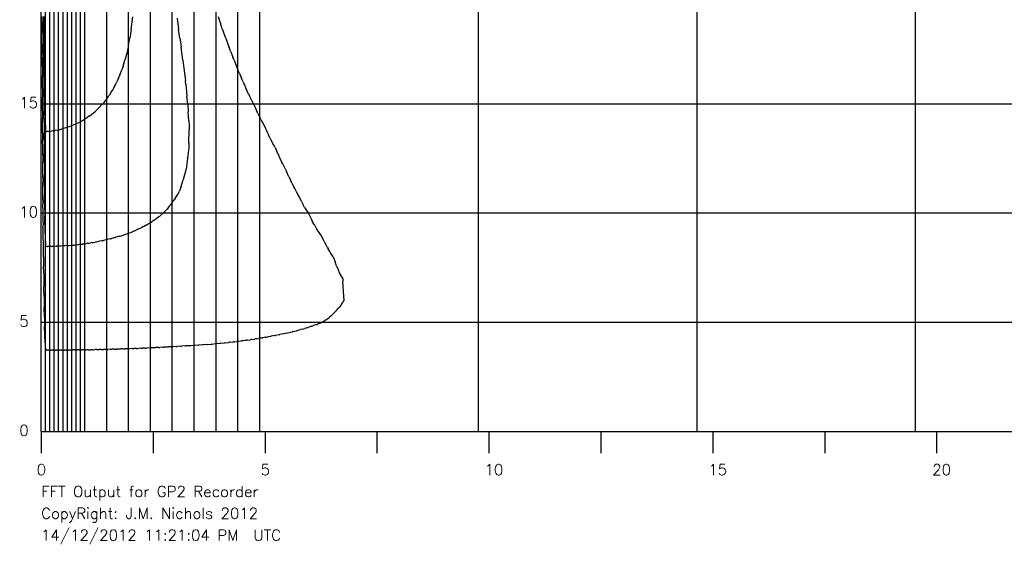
# Model space of a CAD drawing. Extents: x 75 to 616, y 74 to 368.
# Tile 1 of 5: x 95 to 320, y 74 to 194. Entities that reach past the tile are written whole.
import ezdxf

# ---------------------------------------------------------------- set-up
doc = ezdxf.new("R2010")
doc.units = 0
doc.header["$MEASUREMENT"] = 0
for name, color, linetype in [('Border', 7, 'Continuous'), ('Contour-01', 7, 'Continuous'), ('Contour-02', 7, 'Continuous'), ('Contour-03', 7, 'Continuous'), ('LSDGN', 7, 'Continuous'), ('Maximum Z Line', 7, 'Continuous')]:
    doc.layers.add(name, color=color, linetype=linetype)
doc.styles.add('CONREC', font='complex.shx')

msp = doc.modelspace()

# ---------------------------------------------------------------- linework, layer by layer
at = {"layer": 'Border', "color": 84}
for p, q in [((100, 100), (100, 350)), ((101, 100), (101, 350)), ((102, 100), (102, 350)), ((103, 100), (103, 350)), ((104, 100), (104, 350)), ((105, 100), (105, 350)), ((105, 100), (105, 350)), ((106, 100), (106, 350)), ((107, 100), (107, 350)), ((108, 100), (108, 350)), ((109, 100), (109, 350)), ((110, 100), (110, 350)), ((110, 100), (110, 350)), ((115, 100), (115, 350)), ((120, 100), (120, 350)), ((125, 100), (125, 350)), ((130, 100), (130, 350)), ((135, 100), (135, 350)), ((140, 100), (140, 350)), ((145, 100), (145, 350)), ((150, 100), (150, 350)), ((150, 100), (150, 350)), ((200, 100), (200, 350)), ((250, 100), (250, 350)), ((300, 100), (300, 350)), ((100, 190), (100, 195)), ((100, 185), (100, 190)), ((100, 180), (100, 185)), ((100, 175), (100, 180)), ((100, 175), (612, 175)), ((100, 170), (100, 175)), ((100, 165), (100, 170)), ((100, 160), (100, 165)), ((100, 155), (100, 160)), ((100, 150), (100, 155)), ((100, 150), (612, 150)), ((100, 145), (100, 150)), ((100, 140), (100, 145)), ((100, 135), (100, 140)), ((100, 130), (100, 135)), ((100, 125), (100, 130)), ((100, 125), (612, 125)), ((100, 120), (100, 125)), ((100, 115), (100, 120)), ((100, 110), (100, 115)), ((100, 105), (100, 110)), ((100, 100), (100, 105)), ((100, 100), (612, 100)), ((100, 100), (100, 95)), ((125.6, 100), (125.6, 95)), ((151.2, 100), (151.2, 95)), ((176.8, 100), (176.8, 95)), ((202.4, 100), (202.4, 95)), ((228, 100), (228, 95)), ((253.6, 100), (253.6, 95)), ((279.2, 100), (279.2, 95)), ((304.8, 100), (304.8, 95))]:
    msp.add_line(p, q, dxfattribs=at)
at = {"layer": 'Contour-01', "color": 44}
for p, q in [((100.25, 193.73), (100.25, 195)), ((100.25, 193.73), (100.25, 191.27)), ((140.48, 195), (140.8, 194)), ((140.8, 194), (141, 193.41)), ((141.43, 192.17), (141, 193.41)), ((141.43, 192.17), (141.72, 191.38)), ((100.26, 190), (100.25, 191.27)), ((100.27, 188.66), (100.26, 190)), ((142, 190.62), (141.72, 191.38)), ((142.08, 190.4), (142, 190.62)), ((142.24, 190), (142.08, 190.4)), ((142.24, 190), (142.72, 188.61)), ((100.27, 188.66), (100.27, 186.34)), ((142.72, 188.61), (143, 187.87)), ((143.38, 186.88), (143, 187.87)), ((100.28, 185), (100.27, 186.34)), ((100.28, 183.59), (100.28, 185)), ((143.38, 186.88), (143.87, 185.65)), ((144, 185.32), (143.87, 185.65)), ((144.04, 185.21), (144, 185.32)), ((144.13, 185), (144.04, 185.21)), ((144.13, 185), (144.7, 183.52)), ((100.28, 183.59), (100.28, 181.41)), ((144.7, 183.52), (145, 182.8)), ((145.38, 181.89), (145, 182.8)), ((100.29, 180), (100.28, 181.41)), ((145.38, 181.89), (145.82, 180.88)), ((146, 180.47), (145.82, 180.88)), ((146.07, 180.33), (146, 180.47)), ((146.22, 180), (146.07, 180.33)), ((100.3, 178.5), (100.29, 180)), ((100.3, 178.5), (100.3, 176.5)), ((146.22, 180), (146.75, 178.74)), ((146.75, 178.74), (147, 178.18)), ((147.44, 177.21), (147, 178.18)), ((100.31, 175), (100.3, 176.5)), ((147.44, 177.21), (147.64, 176.82)), ((148, 176.05), (147.64, 176.82)), ((148.15, 175.74), (148, 176.05)), ((148.53, 175), (148.15, 175.74)), ((100.32, 173.41), (100.31, 175)), ((100.32, 173.41), (100.32, 171.59)), ((148.53, 175), (148.85, 174.27)), ((148.85, 174.27), (149, 173.96)), ((149, 173.96), (149.35, 173.23)), ((100.33, 170), (100.32, 171.59)), ((149.56, 172.79), (149.35, 173.23)), ((149.56, 172.79), (150, 171.91)), ((150.27, 171.37), (150, 171.91)), ((150.27, 171.37), (150.99, 170.05)), ((100.34, 168.31), (100.33, 170)), ((151, 170.03), (150.99, 170.05)), ((151, 170.02), (151, 170.03)), ((151.02, 170), (151, 170.02)), ((151.02, 170), (151.7, 168.5)), ((100.34, 168.31), (100.34, 166.69)), ((100.35, 165), (100.34, 166.69)), ((151.7, 168.5), (152, 167.89)), ((152.41, 167.05), (152, 167.89)), ((152.41, 167.05), (152.7, 166.51)), ((100.36, 163.2), (100.35, 165)), ((153, 165.92), (152.7, 166.51)), ((153.13, 165.66), (153, 165.92)), ((153.5, 165), (153.13, 165.66)), ((153.5, 165), (153.84, 164.2)), ((100.36, 163.2), (100.36, 161.8)), ((153.84, 164.2), (154, 163.85)), ((154, 163.85), (154.41, 162.97)), ((154.54, 162.68), (154.41, 162.97)), ((154.54, 162.68), (155, 161.72)), ((100.37, 160), (100.36, 161.8)), ((100.38, 158.09), (100.37, 160)), ((155.24, 161.22), (155, 161.72)), ((155.88, 160), (155.24, 161.22)), ((155.88, 160), (155.96, 159.81)), ((100.38, 158.09), (100.38, 156.91)), ((155.96, 159.81), (156, 159.72)), ((156, 159.72), (156.1, 159.51)), ((156.65, 158.27), (156.1, 159.51)), ((156.65, 158.27), (157, 157.55)), ((100.4, 155), (100.38, 156.91)), ((157.36, 156.81), (157, 157.55)), ((157.36, 156.81), (157.8, 155.99)), ((158, 155.6), (157.8, 155.99)), ((158.09, 155.43), (158, 155.6)), ((158.33, 155), (158.09, 155.43)), ((100.41, 152.94), (100.4, 155)), ((158.33, 155), (158.8, 154)), ((158.8, 154), (159, 153.61)), ((159, 153.61), (159.45, 152.75)), ((100.41, 152.94), (100.41, 152.06)), ((100.43, 150), (100.41, 152.06)), ((159.52, 152.61), (159.45, 152.75)), ((159.52, 152.61), (160, 151.74)), ((160.26, 151.28), (160, 151.74)), ((160.26, 151.28), (160.98, 150.12)), ((100.45, 147.75), (100.43, 150)), ((161, 150.08), (160.98, 150.12)), ((161.01, 150.06), (161, 150.08)), ((161.05, 150), (161.01, 150.06)), ((161.05, 150), (161.73, 148.64)), ((161.73, 148.64), (162, 148.15)), ((100.45, 147.75), (100.45, 147.25)), ((100.47, 145), (100.45, 147.25)), ((162.47, 147.33), (162, 148.15)), ((162.47, 147.33), (162.56, 147.18)), ((163, 146.46), (162.56, 147.18)), ((163.22, 146.1), (163, 146.46)), ((100.5, 142.51), (100.47, 145)), ((163.98, 145), (163.22, 146.1)), ((163.98, 145), (163.99, 144.97)), ((163.99, 144.97), (164, 144.96)), ((164, 144.96), (164.01, 144.93)), ((164.7, 143.48), (164.01, 144.93)), ((100.5, 142.51), (100.5, 142.49)), ((100.53, 140), (100.5, 142.49)), ((164.7, 143.48), (165, 142.92)), ((165.43, 142.14), (165, 142.92)), ((165.43, 142.14), (165.64, 141.81)), ((100.53, 140), (100.55, 137.75)), ((166, 141.2), (165.64, 141.81)), ((166.18, 140.9), (166, 141.2)), ((166.8, 140), (166.18, 140.9)), ((166.8, 140), (166.92, 139.62)), ((166.92, 139.62), (167, 139.42)), ((100.56, 137.18), (100.55, 137.75)), ((167, 139.42), (167.24, 138.79)), ((167.57, 137.87), (167.24, 138.79)), ((167.57, 137.87), (168, 136.91)), ((100.56, 137.18), (100.59, 135)), ((168.26, 136.31), (168, 136.91)), ((168.97, 135), (168.26, 136.31)), ((100.59, 135), (100.62, 133.08)), ((100.65, 131.75), (100.62, 133.08)), ((168.97, 135), (168.97, 134.84)), ((168.97, 134.84), (169, 134.29)), ((169.19, 130.95), (169, 134.29)), ((100.65, 131.75), (100.68, 130)), ((169.29, 130), (169.19, 130.95)), ((100.68, 130), (100.7, 128.48)), ((100.77, 126.16), (100.7, 128.48)), ((168, 128.22), (168.29, 128.55)), ((168.88, 129.4), (168.29, 128.55)), ((168.88, 129.4), (169, 129.56)), ((169, 129.56), (169.07, 129.65)), ((169.07, 129.65), (169.29, 130)), ((100.77, 126.16), (100.79, 125)), ((166, 126.2), (165.8, 126.01)), ((166.3, 126.48), (166, 126.2)), ((166.3, 126.48), (166.65, 126.76)), ((167, 127.12), (166.65, 126.76)), ((167, 127.12), (167.48, 127.61)), ((167.54, 127.7), (167.48, 127.61)), ((167.54, 127.7), (168, 128.22)), ((100.79, 125), (100.8, 124.02)), ((100.94, 120.31), (100.8, 124.02)), ((161, 123.8), (161.23, 123.87)), ((161.81, 124.07), (161.23, 123.87)), ((161.81, 124.07), (162, 124.13)), ((162, 124.13), (162.17, 124.17)), ((162.89, 124.44), (162.17, 124.17)), ((162.89, 124.44), (163, 124.47)), ((163, 124.47), (163.1, 124.5)), ((163.97, 124.83), (163.1, 124.5)), ((163.97, 124.83), (164, 124.85)), ((164, 124.85), (164.03, 124.85)), ((164.03, 124.85), (164.39, 125)), ((164.93, 125.36), (164.39, 125)), ((165, 125.42), (164.93, 125.36)), ((165.1, 125.51), (165, 125.42)), ((165.1, 125.51), (165.8, 126.01)), ((151.31, 121.56), (151.68, 121.61)), ((152, 121.67), (151.68, 121.61)), ((152.35, 121.74), (152, 121.67)), ((152.35, 121.74), (152.64, 121.78)), ((153, 121.86), (152.64, 121.78)), ((153.39, 121.93), (153, 121.86)), ((153.39, 121.93), (153.61, 121.97)), ((154, 122.05), (153.61, 121.97)), ((154.43, 122.14), (154, 122.05)), ((154.43, 122.14), (154.57, 122.16)), ((155, 122.26), (154.57, 122.16)), ((155.47, 122.36), (155, 122.26)), ((155.47, 122.36), (155.53, 122.37)), ((156, 122.48), (155.53, 122.37)), ((156, 122.48), (156.48, 122.59)), ((156.52, 122.6), (156.48, 122.59)), ((156.52, 122.6), (157, 122.71)), ((157, 122.71), (157.44, 122.81)), ((157.57, 122.85), (157.44, 122.81)), ((157.57, 122.85), (158, 122.96)), ((158, 122.96), (158.39, 123.05)), ((158.63, 123.13), (158.39, 123.05)), ((158.63, 123.13), (159, 123.22)), ((159, 123.22), (159.34, 123.31)), ((159.68, 123.42), (159.34, 123.31)), ((159.68, 123.42), (160, 123.5)), ((160, 123.5), (160.28, 123.58)), ((160.75, 123.73), (160.28, 123.58)), ((160.75, 123.73), (161, 123.8)), ((100.94, 120.31), (100.94, 120)), ((100.94, 120), (100.95, 119.75)), ((100.95, 119.75), (101, 118.6)), ((129.88, 119.38), (129.13, 119.33)), ((129.88, 119.38), (130, 119.38)), ((130, 119.38), (130.12, 119.39)), ((130.89, 119.44), (130.12, 119.39)), ((130.89, 119.44), (131, 119.44)), ((131, 119.44), (131.11, 119.45)), ((131.9, 119.5), (131.11, 119.45)), ((131.9, 119.5), (132, 119.5)), ((132, 119.5), (132.1, 119.51)), ((132.91, 119.56), (132.1, 119.51)), ((132.91, 119.56), (133, 119.56)), ((133, 119.56), (133.09, 119.57)), ((133.93, 119.63), (133.09, 119.57)), ((133.93, 119.63), (134, 119.63)), ((134, 119.63), (134.07, 119.63)), ((134.94, 119.7), (134.07, 119.63)), ((134.94, 119.7), (135, 119.7)), ((135, 119.7), (135.06, 119.7)), ((135.95, 119.77), (135.06, 119.7)), ((135.95, 119.77), (136, 119.77)), ((136, 119.77), (136.05, 119.77)), ((136.97, 119.85), (136.05, 119.77)), ((136.97, 119.85), (137, 119.85)), ((137, 119.85), (137.03, 119.85)), ((137.98, 119.92), (137.03, 119.85)), ((137.98, 119.92), (138, 119.93)), ((138, 119.93), (138.01, 119.93)), ((138.01, 119.93), (138.93, 120)), ((139, 120.01), (138.93, 120)), ((139, 120.01), (139.98, 120.1)), ((139, 120.01), (139, 120.01)), ((139, 120.01), (139, 120.01)), ((140, 120.1), (139.98, 120.1)), ((140.02, 120.1), (140, 120.1)), ((140.02, 120.1), (140.96, 120.19)), ((141, 120.2), (140.96, 120.19)), ((141.04, 120.2), (141, 120.2)), ((141.04, 120.2), (141.94, 120.29)), ((142, 120.3), (141.94, 120.29)), ((142.06, 120.31), (142, 120.3)), ((142.06, 120.31), (142.92, 120.39)), ((143, 120.4), (142.92, 120.39)), ((143.08, 120.42), (143, 120.4)), ((143.08, 120.42), (143.9, 120.5)), ((144, 120.52), (143.9, 120.5)), ((144.11, 120.53), (144, 120.52)), ((144.11, 120.53), (144.88, 120.62)), ((145, 120.64), (144.88, 120.62)), ((145.13, 120.66), (145, 120.64)), ((145.13, 120.66), (145.85, 120.74)), ((146, 120.76), (145.85, 120.74)), ((146.16, 120.79), (146, 120.76)), ((146.16, 120.79), (146.83, 120.87)), ((147, 120.89), (146.83, 120.87)), ((147.18, 120.92), (147, 120.89)), ((147.18, 120.92), (147.8, 121)), ((148, 121.03), (147.8, 121)), ((148.21, 121.07), (148, 121.03)), ((148.21, 121.07), (148.77, 121.14)), ((149, 121.18), (148.77, 121.14)), ((149.24, 121.22), (149, 121.18)), ((149.24, 121.22), (149.74, 121.29)), ((150, 121.34), (149.74, 121.29)), ((150.28, 121.39), (150, 121.34)), ((150.28, 121.39), (150.71, 121.45)), ((151, 121.5), (150.71, 121.45)), ((151.31, 121.56), (151, 121.5)), ((101, 118.6), (101.28, 118.6)), ((101.72, 118.6), (101.28, 118.6)), ((101.72, 118.6), (102, 118.6)), ((102, 118.6), (102.28, 118.6)), ((102.72, 118.6), (102.28, 118.6)), ((102.72, 118.6), (103, 118.6)), ((103, 118.6), (103.28, 118.6)), ((103.72, 118.61), (103.28, 118.6)), ((103.72, 118.61), (104, 118.61)), ((104, 118.61), (104.28, 118.61)), ((104.72, 118.61), (104.28, 118.61)), ((104.72, 118.61), (105, 118.62)), ((105, 118.62), (105.28, 118.62)), ((105.72, 118.62), (105.28, 118.62)), ((105.72, 118.62), (106, 118.63)), ((106, 118.63), (106.27, 118.63)), ((106.73, 118.63), (106.27, 118.63)), ((106.73, 118.63), (107, 118.64)), ((107, 118.64), (107.27, 118.64)), ((107.73, 118.64), (107.27, 118.64)), ((107.73, 118.64), (108, 118.65)), ((108, 118.65), (108.27, 118.65)), ((108.73, 118.66), (108.27, 118.65)), ((108.73, 118.66), (109, 118.66)), ((109, 118.66), (109.27, 118.67)), ((109.73, 118.67), (109.27, 118.67)), ((109.73, 118.67), (110, 118.68)), ((110, 118.68), (110.26, 118.68)), ((110.74, 118.69), (110.26, 118.68)), ((110.74, 118.69), (111, 118.69)), ((111, 118.69), (111.26, 118.7)), ((111.74, 118.71), (111.26, 118.7)), ((111.74, 118.71), (112, 118.71)), ((112, 118.71), (112.26, 118.72)), ((112.75, 118.73), (112.26, 118.72)), ((112.75, 118.73), (113, 118.73)), ((113, 118.73), (113.25, 118.74)), ((113.75, 118.75), (113.25, 118.74)), ((113.75, 118.75), (114, 118.76)), ((114, 118.76), (114.25, 118.76)), ((114.76, 118.78), (114.25, 118.76)), ((114.76, 118.78), (115, 118.78)), ((115, 118.78), (115.24, 118.79)), ((115.76, 118.8), (115.24, 118.79)), ((115.76, 118.8), (116, 118.81)), ((116, 118.81), (116.24, 118.81)), ((116.77, 118.83), (116.24, 118.81)), ((116.77, 118.83), (117, 118.84)), ((117, 118.84), (117.23, 118.84)), ((117.77, 118.86), (117.23, 118.84)), ((117.77, 118.86), (118, 118.87)), ((118, 118.87), (118.23, 118.87)), ((118.78, 118.89), (118.23, 118.87)), ((118.78, 118.89), (119, 118.9)), ((119, 118.9), (119.22, 118.9)), ((119.78, 118.92), (119.22, 118.9)), ((119.78, 118.92), (120, 118.93)), ((120, 118.93), (120.21, 118.94)), ((120.79, 118.96), (120.21, 118.94)), ((120.79, 118.96), (121, 118.97)), ((121, 118.97), (121.21, 118.97)), ((121.8, 119), (121.21, 118.97)), ((121.8, 119), (122, 119)), ((122, 119), (122.2, 119.01)), ((122.81, 119.04), (122.2, 119.01)), ((122.81, 119.04), (123, 119.04)), ((123, 119.04), (123.19, 119.05)), ((123.82, 119.08), (123.19, 119.05)), ((123.82, 119.08), (124, 119.09)), ((124, 119.09), (124.18, 119.09)), ((124.82, 119.12), (124.18, 119.09)), ((124.82, 119.12), (125, 119.13)), ((125, 119.13), (125.17, 119.14)), ((125.83, 119.17), (125.17, 119.14)), ((125.83, 119.17), (126, 119.18)), ((126, 119.18), (126.16, 119.18)), ((126.84, 119.22), (126.16, 119.18)), ((126.84, 119.22), (127, 119.22)), ((127, 119.22), (127.15, 119.23)), ((127.85, 119.27), (127.15, 119.23)), ((127.85, 119.27), (128, 119.27)), ((128, 119.27), (128.14, 119.28)), ((128.86, 119.32), (128.14, 119.28)), ((128.86, 119.32), (129, 119.33)), ((129, 119.33), (129.13, 119.33))]:
    msp.add_line(p, q, dxfattribs=at)
at = {"layer": 'Contour-02', "color": 132}
for p, q in [((100.5, 195), (100.51, 192.55)), ((131.08, 194.58), (131.42, 192.1)), ((100.51, 192.45), (100.51, 192.55)), ((100.51, 192.45), (100.52, 190)), ((131.75, 190), (131.42, 192.1)), ((100.52, 190), (100.53, 187.67)), ((131.75, 190), (131.84, 189.19)), ((131.84, 189.19), (132, 187.99)), ((100.54, 187.31), (100.53, 187.67)), ((100.54, 187.31), (100.55, 185)), ((132.24, 186.2), (132, 187.99)), ((100.55, 185), (100.56, 182.81)), ((132.43, 185), (132.24, 186.2)), ((132.43, 185), (132.63, 183.14)), ((100.57, 182.15), (100.56, 182.81)), ((132.63, 183.14), (133, 180.3)), ((100.57, 182.15), (100.58, 180)), ((133.02, 180.12), (133, 180.3)), ((100.58, 180), (100.59, 177.96)), ((100.6, 176.98), (100.59, 177.96)), ((133.04, 180), (133.02, 180.12)), ((133.08, 179.59), (133.04, 180)), ((133.08, 179.59), (133.35, 176.73)), ((100.6, 176.98), (100.62, 175)), ((133.54, 175), (133.35, 176.73)), ((100.62, 175), (100.63, 173.14)), ((133.54, 175), (133.63, 173.17)), ((100.64, 171.78), (100.63, 173.14)), ((100.64, 171.78), (100.66, 170)), ((133.78, 171.12), (133.63, 173.17)), ((100.66, 170), (100.67, 168.33)), ((133.78, 171.12), (133.84, 170)), ((133.8, 165.99), (133.82, 169.11)), ((133.84, 170), (133.82, 169.11)), ((100.69, 166.56), (100.67, 168.33)), ((100.69, 166.56), (100.7, 165)), ((100.7, 165), (100.71, 163.53)), ((133.78, 165), (133.5, 162.52)), ((133.8, 165.99), (133.78, 165)), ((100.73, 161.34), (100.71, 163.53)), ((133.5, 162.49), (133.18, 160)), ((133.5, 162.49), (133.5, 162.52)), ((100.73, 161.34), (100.74, 160)), ((100.74, 160), (100.75, 158.74)), ((133.08, 159.6), (133.18, 160)), ((100.78, 156.08), (100.75, 158.74)), ((132.55, 157.77), (132.49, 157.55)), ((132.55, 157.77), (133, 159.32)), ((133, 159.32), (133.08, 159.6)), ((100.78, 156.08), (100.79, 155)), ((131.87, 155.65), (131.62, 155)), ((132, 156.03), (131.87, 155.65)), ((132, 156.03), (132.49, 157.55)), ((100.79, 155), (100.8, 154)), ((100.85, 150.74), (100.8, 154)), ((130.69, 153.47), (130.4, 152.99)), ((130.69, 153.47), (131, 153.93)), ((131, 153.93), (131.16, 154.18)), ((131.16, 154.18), (131.62, 155)), ((128, 150.02), (128.82, 150.91)), ((129, 151.13), (128.82, 150.91)), ((129.31, 151.53), (129, 151.13)), ((129.31, 151.53), (129.62, 151.9)), ((130, 152.43), (129.62, 151.9)), ((130, 152.43), (130.4, 152.99)), ((100.85, 150.74), (100.86, 150)), ((100.86, 150), (100.86, 149.32)), ((100.94, 145.29), (100.86, 149.32)), ((126, 148.48), (126.27, 148.66)), ((126.82, 149.08), (126.27, 148.66)), ((126.82, 149.08), (127, 149.2)), ((127, 149.2), (127.14, 149.3)), ((127.14, 149.3), (127.99, 150)), ((128, 150.01), (127.99, 150)), ((128, 150.02), (128, 150.01)), ((128, 150.01), (128, 150.01)), ((122.27, 146.36), (122.69, 146.54)), ((123, 146.7), (122.69, 146.54)), ((123.38, 146.91), (123, 146.7)), ((123.38, 146.91), (123.6, 147.01)), ((124, 147.24), (123.6, 147.01)), ((124, 147.24), (124.5, 147.52)), ((124.51, 147.53), (124.5, 147.52)), ((124.51, 147.53), (125, 147.83)), ((125, 147.83), (125.39, 148.07)), ((125.65, 148.26), (125.39, 148.07)), ((125.65, 148.26), (126, 148.48)), ((100.94, 145.29), (100.95, 145)), ((100.95, 145), (100.95, 144.74)), ((100.95, 144.74), (101, 142.29)), ((115.82, 144.1), (116, 144.14)), ((116, 144.14), (116.16, 144.18)), ((116.87, 144.37), (116.16, 144.18)), ((116.87, 144.37), (117, 144.4)), ((117, 144.4), (117.11, 144.43)), ((117.94, 144.68), (117.11, 144.43)), ((117.94, 144.68), (118, 144.69)), ((118, 144.69), (118.06, 144.71)), ((118.06, 144.71), (118.96, 145)), ((119, 145.01), (118.96, 145)), ((119, 145.02), (119.93, 145.35)), ((119, 145.02), (119, 145.01)), ((119, 145.01), (119, 145.01)), ((120, 145.38), (119.93, 145.35)), ((120.08, 145.41), (120, 145.38)), ((120.08, 145.41), (120.86, 145.71)), ((121, 145.78), (120.86, 145.71)), ((121.17, 145.86), (121, 145.78)), ((121.17, 145.86), (121.78, 146.11)), ((122, 146.22), (121.78, 146.11)), ((122.27, 146.36), (122, 146.22)), ((101.46, 142.3), (101, 142.29)), ((101.46, 142.3), (101.54, 142.31)), ((102, 142.31), (101.54, 142.31)), ((102.47, 142.33), (102, 142.31)), ((102.47, 142.33), (102.53, 142.33)), ((103, 142.35), (102.53, 142.33)), ((103.47, 142.37), (103, 142.35)), ((103.47, 142.37), (103.53, 142.37)), ((104, 142.39), (103.53, 142.37)), ((104.48, 142.42), (104, 142.39)), ((104.48, 142.42), (104.52, 142.42)), ((105, 142.45), (104.52, 142.42)), ((105.5, 142.49), (105, 142.45)), ((106, 142.53), (105.5, 142.49)), ((105.5, 142.49), (105.5, 142.49)), ((106, 142.53), (106.49, 142.57)), ((106.51, 142.57), (106.49, 142.57)), ((106.51, 142.57), (107, 142.61)), ((107, 142.61), (107.47, 142.66)), ((107.53, 142.67), (107.47, 142.66)), ((107.53, 142.67), (108, 142.72)), ((108, 142.72), (108.45, 142.77)), ((108.56, 142.78), (108.45, 142.77)), ((108.56, 142.78), (109, 142.83)), ((109, 142.83), (109.42, 142.89)), ((109.58, 142.91), (109.42, 142.89)), ((109.58, 142.91), (110, 142.97)), ((110, 142.97), (110.4, 143.02)), ((110.61, 143.06), (110.4, 143.02)), ((110.61, 143.06), (111, 143.12)), ((111, 143.12), (111.37, 143.17)), ((111.64, 143.22), (111.37, 143.17)), ((111.64, 143.22), (112, 143.28)), ((112, 143.28), (112.33, 143.34)), ((112.68, 143.41), (112.33, 143.34)), ((112.68, 143.41), (113, 143.47)), ((113, 143.47), (113.3, 143.52)), ((113.72, 143.62), (113.3, 143.52)), ((113.72, 143.62), (114, 143.67)), ((114, 143.67), (114.26, 143.72)), ((114.77, 143.84), (114.26, 143.72)), ((114.77, 143.84), (115, 143.89)), ((115, 143.89), (115.21, 143.94)), ((115.82, 144.1), (115.21, 143.94))]:
    msp.add_line(p, q, dxfattribs=at)
at = {"layer": 'Contour-03', "color": 180}
for p, q in [((100.75, 195), (100.75, 193.76)), ((100.78, 191.11), (100.75, 193.76)), ((120.6, 191.99), (120.97, 194.86)), ((120.6, 191.99), (120.3, 190)), ((100.78, 191.11), (100.78, 190)), ((100.78, 190), (100.79, 188.95)), ((120, 188.49), (120.16, 189.22)), ((120.16, 189.22), (120.3, 190)), ((100.82, 185.9), (100.79, 188.95)), ((120, 188.49), (119.64, 186.82)), ((100.82, 185.9), (100.83, 185)), ((100.83, 185), (100.83, 184.15)), ((119.07, 184.65), (119.17, 185)), ((119.64, 186.82), (119.17, 185)), ((100.87, 180.66), (100.83, 184.15)), ((118, 181.59), (118.44, 182.78)), ((118.72, 183.62), (118.44, 182.78)), ((118.72, 183.62), (119, 184.43)), ((119, 184.43), (119.07, 184.65)), ((100.87, 180.66), (100.87, 180)), ((117.79, 181.05), (117.32, 180)), ((118, 181.59), (117.79, 181.05)), ((100.87, 180), (100.88, 179.38)), ((100.92, 175.39), (100.88, 179.38)), ((116, 177.62), (116.36, 178.21)), ((116.8, 179.02), (116.36, 178.21)), ((116.8, 179.02), (117, 179.36)), ((117, 179.36), (117.09, 179.53)), ((117.09, 179.53), (117.32, 180)), ((114.82, 175.9), (114.08, 175)), ((115, 176.15), (114.82, 175.9)), ((115.33, 176.63), (115, 176.15)), ((115.33, 176.63), (115.6, 177)), ((116, 177.62), (115.6, 177)), ((100.92, 175.39), (100.92, 175)), ((100.92, 175), (100.93, 174.63)), ((100.98, 170.09), (100.93, 174.63)), ((112.72, 173.61), (112.35, 173.25)), ((112.72, 173.61), (113, 173.86)), ((113, 173.86), (113.19, 174.04)), ((113.98, 174.88), (113.19, 174.04)), ((113.98, 174.88), (114, 174.9)), ((114, 174.9), (114.02, 174.92)), ((114.02, 174.92), (114.08, 175)), ((109.2, 171.02), (109.74, 171.32)), ((110, 171.49), (109.74, 171.32)), ((110.34, 171.72), (110, 171.49)), ((110.34, 171.72), (110.62, 171.9)), ((111, 172.16), (110.62, 171.9)), ((111, 172.16), (111.49, 172.54)), ((111.51, 172.56), (111.49, 172.54)), ((111.51, 172.56), (112, 172.95)), ((112, 172.95), (112.35, 173.25)), ((100.98, 170.09), (100.98, 170)), ((100.98, 170), (100.98, 169.92)), ((100.98, 169.92), (101, 168.6)), ((103.8, 168.98), (103.23, 168.86)), ((103.8, 168.98), (104, 169.02)), ((104, 169.02), (104.19, 169.06)), ((104.85, 169.23), (104.19, 169.06)), ((104.85, 169.23), (105, 169.27)), ((105, 169.27), (105.14, 169.31)), ((105.91, 169.56), (105.14, 169.31)), ((105.91, 169.56), (106, 169.59)), ((106, 169.59), (106.08, 169.61)), ((106.99, 169.96), (106.08, 169.61)), ((106.99, 169.96), (107, 169.97)), ((107, 169.97), (107.01, 169.97)), ((107.01, 169.97), (107.07, 170)), ((107.93, 170.36), (107.07, 170)), ((108, 170.4), (107.93, 170.36)), ((108.09, 170.45), (108, 170.4)), ((108.09, 170.45), (108.84, 170.81)), ((109, 170.9), (108.84, 170.81)), ((109.2, 171.02), (109, 170.9)), ((101, 168.6), (101.28, 168.62)), ((101.73, 168.66), (101.28, 168.62)), ((101.73, 168.66), (102, 168.68)), ((102, 168.68), (102.26, 168.72)), ((102.76, 168.79), (102.26, 168.72)), ((102.76, 168.79), (103, 168.82)), ((103, 168.82), (103.23, 168.86))]:
    msp.add_line(p, q, dxfattribs=at)
at = {"layer": 'Maximum Z Line', "color": 50}
for p, q in [((101, 190), (101, 195)), ((101, 185), (101, 190)), ((101, 180), (101, 185)), ((101, 175), (101, 180)), ((101, 170), (101, 175)), ((101, 165), (101, 170)), ((101, 160), (101, 165)), ((101, 155), (101, 160)), ((101, 150), (101, 155)), ((101, 145), (101, 150)), ((101, 140), (101, 145)), ((101, 135), (101, 140)), ((101, 130), (101, 135)), ((101, 125), (101, 130)), ((101, 120), (101, 125)), ((101, 115), (101, 120)), ((101, 110), (101, 115)), ((101, 105), (101, 110)), ((101, 100), (101, 105))]:
    msp.add_line(p, q, dxfattribs=at)

# ---------------------------------------------------------------- texts
at = {"layer": 'LSDGN', "style": 'CONREC'}
for s, p in [('15', (95, 174)), ('10', (95, 149)), ('5', (95, 124)), ('0', (95, 99)), ('0', (99, 90)), ('5', (150.2, 90)), ('10', (201.4, 90)), ('15', (252.6, 90)), ('20', (303.8, 90)), ('FFT Output for GP2 Recorder', (100, 85)), ('CopyRight: J.M. Nichols 2012', (100, 80)), ('14/12/2012 11:21:04 PM  UTC', (100, 75))]:
    msp.add_text(s, height=2.5, dxfattribs=at).set_placement(p)

doc.saveas('drawing.dxf')
